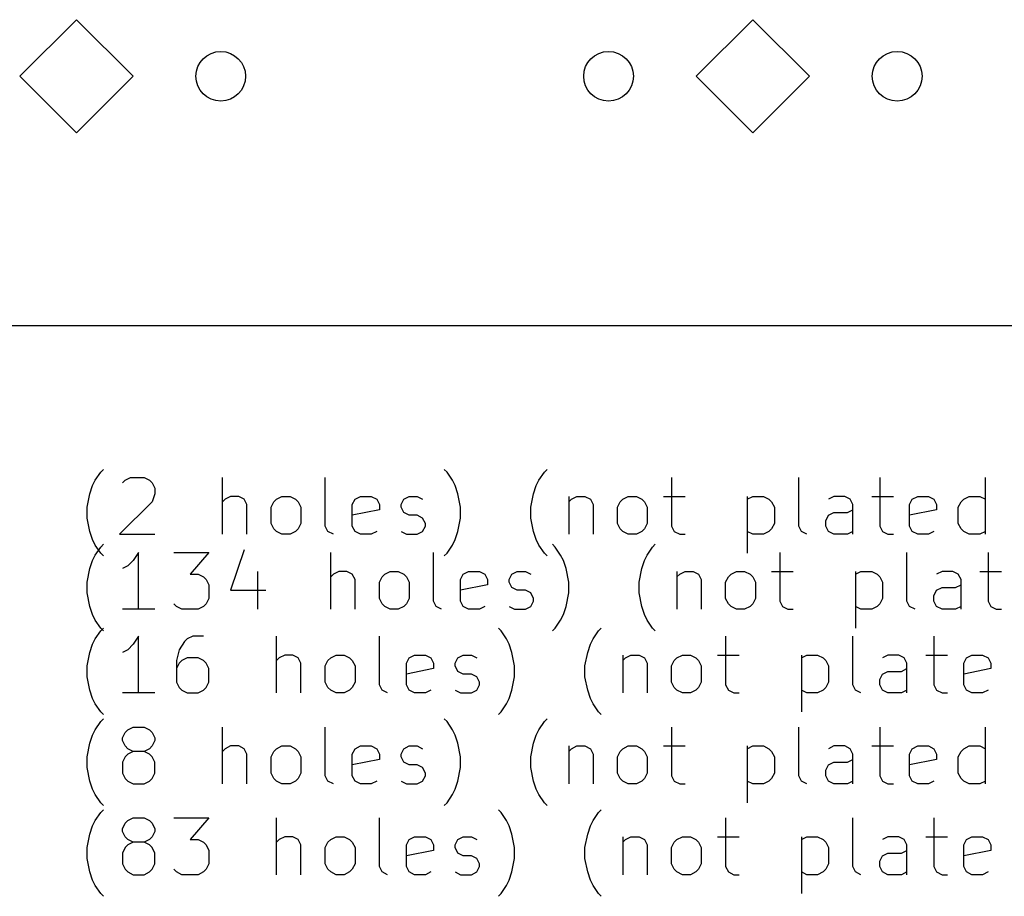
# Model space of a CAD drawing. Extents: x 75 to 360, y -180 to -33.
# Tile 2 of 6: x 110 to 144, y -180 to -149. Entities that reach past the tile are written whole.
import ezdxf

# ---------------------------------------------------------------- set-up
doc = ezdxf.new("R2010")
doc.units = 0
doc.layers.add('BLACK', color=7, linetype='CONTINUOUS')

msp = doc.modelspace()

# ---------------------------------------------------------------- linework, layer by layer
at = {"layer": 'BLACK', "linetype": 'CONTINUOUS'}
for p, q in [((111.719, -148.731), (109.725, -150.725)), ((113.713, -150.725), (111.719, -148.731)), ((135.531, -148.731), (133.537, -150.725)), ((137.525, -150.725), (135.531, -148.731)), ((109.725, -150.725), (111.719, -152.719)), ((111.719, -152.719), (113.713, -150.725)), ((133.537, -150.725), (135.531, -152.719)), ((135.531, -152.719), (137.525, -150.725)), ((82, -159.5), (355, -159.5)), ((112.574, -164.664), (112.669, -164.569)), ((124.764, -164.664), (124.669, -164.569)), ((128.193, -164.664), (128.288, -164.569)), ((112.288, -165.14), (112.383, -164.95)), ((112.383, -164.95), (112.574, -164.664)), ((113.336, -165.045), (113.431, -164.95)), ((113.431, -164.95), (113.621, -164.855)), ((113.621, -164.855), (114.098, -164.855)), ((114.098, -164.855), (114.288, -164.95)), ((114.288, -164.95), (114.383, -165.045)), ((116.86, -166.855), (116.86, -164.855)), ((120.479, -166.569), (120.479, -164.855)), ((124.955, -164.95), (124.764, -164.664)), ((125.05, -165.14), (124.955, -164.95)), ((127.907, -165.14), (128.002, -164.95)), ((128.002, -164.95), (128.193, -164.664)), ((132.669, -164.855), (132.669, -166.569)), ((137.145, -166.569), (137.145, -164.855)), ((140.002, -164.855), (140.002, -166.569)), ((143.717, -166.855), (143.717, -164.855)), ((112.193, -165.426), (112.288, -165.14)), ((114.383, -165.045), (114.479, -165.236)), ((114.479, -165.236), (114.479, -165.426)), ((125.145, -165.426), (125.05, -165.14)), ((127.812, -165.426), (127.907, -165.14)), ((112.098, -165.902), (112.193, -165.426)), ((114.479, -165.426), (114.383, -165.712)), ((116.955, -165.617), (116.86, -165.712)), ((117.145, -165.521), (116.955, -165.617)), ((117.431, -165.521), (117.145, -165.521)), ((117.621, -165.617), (117.431, -165.521)), ((117.717, -165.807), (117.621, -165.617)), ((118.669, -165.712), (118.764, -165.617)), ((118.764, -165.617), (118.955, -165.521)), ((118.955, -165.521), (119.24, -165.521)), ((119.24, -165.521), (119.431, -165.617)), ((119.431, -165.617), (119.526, -165.712)), ((121.431, -165.807), (121.526, -165.617)), ((121.526, -165.617), (121.717, -165.521)), ((121.717, -165.521), (122.098, -165.521)), ((122.098, -165.521), (122.288, -165.617)), ((122.288, -165.617), (122.383, -165.807)), ((123.145, -165.807), (123.24, -165.617)), ((123.24, -165.617), (123.431, -165.521)), ((123.431, -165.521), (123.717, -165.521)), ((123.717, -165.521), (123.907, -165.617)), ((125.24, -165.902), (125.145, -165.426)), ((127.717, -165.902), (127.812, -165.426)), ((129.05, -165.521), (129.05, -166.855)), ((129.05, -165.712), (129.145, -165.617)), ((129.145, -165.617), (129.336, -165.521)), ((129.336, -165.521), (129.621, -165.521)), ((129.621, -165.521), (129.812, -165.617)), ((129.812, -165.617), (129.907, -165.807)), ((130.86, -165.712), (130.955, -165.617)), ((130.955, -165.617), (131.145, -165.521)), ((131.145, -165.521), (131.431, -165.521)), ((131.431, -165.521), (131.621, -165.617)), ((131.621, -165.617), (131.717, -165.712)), ((132.383, -165.521), (133.145, -165.521)), ((135.336, -165.521), (135.336, -167.521)), ((135.336, -165.617), (135.526, -165.521)), ((135.526, -165.521), (135.907, -165.521)), ((135.907, -165.521), (136.098, -165.617)), ((136.098, -165.617), (136.193, -165.712)), ((138.383, -165.521), (138.193, -165.617)), ((138.764, -165.521), (138.383, -165.521)), ((138.955, -165.617), (138.764, -165.521)), ((139.05, -165.807), (138.955, -165.617)), ((139.717, -165.521), (140.479, -165.521)), ((141.05, -165.807), (141.145, -165.617)), ((141.145, -165.617), (141.336, -165.521)), ((141.336, -165.521), (141.717, -165.521)), ((141.717, -165.521), (141.907, -165.617)), ((141.907, -165.617), (142.002, -165.807)), ((142.86, -165.712), (142.955, -165.617)), ((142.955, -165.617), (143.145, -165.521)), ((143.145, -165.521), (143.526, -165.521)), ((143.526, -165.521), (143.717, -165.617)), ((112.098, -166.283), (112.098, -165.902)), ((114.383, -165.712), (113.24, -166.855)), ((117.717, -166.855), (117.717, -165.807)), ((118.574, -165.902), (118.669, -165.712)), ((118.574, -166.474), (118.574, -165.902)), ((119.526, -165.712), (119.621, -165.902)), ((119.621, -165.902), (119.621, -166.474)), ((121.431, -166.569), (121.431, -165.807)), ((122.383, -165.998), (121.431, -166.188)), ((122.383, -165.807), (122.383, -165.998)), ((123.145, -165.902), (123.145, -165.807)), ((123.24, -166.093), (123.145, -165.902)), ((125.24, -166.283), (125.24, -165.902)), ((127.717, -166.283), (127.717, -165.902)), ((129.907, -165.807), (129.907, -166.855)), ((130.764, -165.902), (130.86, -165.712)), ((130.764, -166.474), (130.764, -165.902)), ((131.717, -165.712), (131.812, -165.902)), ((131.812, -165.902), (131.812, -166.474)), ((136.193, -165.712), (136.288, -165.902)), ((136.288, -165.902), (136.288, -166.474)), ((138.86, -166.093), (139.05, -165.998)), ((139.05, -166.855), (139.05, -165.807)), ((141.05, -166.569), (141.05, -165.807)), ((142.002, -165.998), (141.05, -166.188)), ((142.002, -165.807), (142.002, -165.998)), ((142.764, -165.902), (142.86, -165.712)), ((142.764, -166.474), (142.764, -165.902)), ((112.193, -166.76), (112.098, -166.283)), ((123.431, -166.188), (123.24, -166.093)), ((123.717, -166.188), (123.431, -166.188)), ((123.907, -166.283), (123.717, -166.188)), ((124.002, -166.474), (123.907, -166.283)), ((125.145, -166.76), (125.24, -166.283)), ((127.812, -166.76), (127.717, -166.283)), ((138.098, -166.379), (138.193, -166.188)), ((138.098, -166.569), (138.098, -166.379)), ((138.193, -166.188), (138.383, -166.093)), ((138.383, -166.093), (138.86, -166.093)), ((118.669, -166.664), (118.574, -166.474)), ((118.764, -166.76), (118.669, -166.664)), ((119.526, -166.664), (119.431, -166.76)), ((119.621, -166.474), (119.526, -166.664)), ((120.574, -166.76), (120.479, -166.569)), ((121.526, -166.76), (121.431, -166.569)), ((123.907, -166.76), (124.002, -166.569)), ((124.002, -166.569), (124.002, -166.474)), ((130.86, -166.664), (130.764, -166.474)), ((130.955, -166.76), (130.86, -166.664)), ((131.717, -166.664), (131.621, -166.76)), ((131.812, -166.474), (131.717, -166.664)), ((132.669, -166.569), (132.764, -166.76)), ((136.193, -166.664), (136.098, -166.76)), ((136.288, -166.474), (136.193, -166.664)), ((137.24, -166.76), (137.145, -166.569)), ((138.193, -166.76), (138.098, -166.569)), ((140.002, -166.569), (140.098, -166.76)), ((141.145, -166.76), (141.05, -166.569)), ((142.86, -166.664), (142.764, -166.474)), ((142.955, -166.76), (142.86, -166.664)), ((112.288, -167.045), (112.193, -166.76)), ((112.383, -167.236), (112.288, -167.045)), ((113.24, -166.855), (114.479, -166.855)), ((118.955, -166.855), (118.764, -166.76)), ((119.24, -166.855), (118.955, -166.855)), ((119.431, -166.76), (119.24, -166.855)), ((120.764, -166.855), (120.574, -166.76)), ((121.717, -166.855), (121.526, -166.76)), ((122.098, -166.855), (121.717, -166.855)), ((122.288, -166.76), (122.098, -166.855)), ((123.145, -166.76), (123.336, -166.855)), ((123.336, -166.855), (123.717, -166.855)), ((123.717, -166.855), (123.907, -166.76)), ((124.955, -167.236), (125.05, -167.045)), ((125.05, -167.045), (125.145, -166.76)), ((127.907, -167.045), (127.812, -166.76)), ((128.002, -167.236), (127.907, -167.045)), ((131.145, -166.855), (130.955, -166.76)), ((131.431, -166.855), (131.145, -166.855)), ((131.621, -166.76), (131.431, -166.855)), ((132.764, -166.76), (132.955, -166.855)), ((132.955, -166.855), (133.145, -166.855)), ((135.526, -166.855), (135.336, -166.76)), ((135.907, -166.855), (135.526, -166.855)), ((136.098, -166.76), (135.907, -166.855)), ((137.431, -166.855), (137.24, -166.76)), ((138.383, -166.855), (138.193, -166.76)), ((138.86, -166.855), (138.383, -166.855)), ((139.05, -166.76), (138.86, -166.855)), ((140.098, -166.76), (140.288, -166.855)), ((140.288, -166.855), (140.479, -166.855)), ((141.336, -166.855), (141.145, -166.76)), ((141.717, -166.855), (141.336, -166.855)), ((141.907, -166.76), (141.717, -166.855)), ((143.145, -166.855), (142.955, -166.76)), ((143.526, -166.855), (143.145, -166.855)), ((143.717, -166.76), (143.526, -166.855)), ((112.574, -167.521), (112.383, -167.236)), ((112.383, -167.59), (112.574, -167.304)), ((112.574, -167.304), (112.669, -167.209)), ((117.621, -167.4), (117.145, -168.828)), ((124.764, -167.521), (124.955, -167.236)), ((128.193, -167.521), (128.002, -167.236)), ((128.574, -167.304), (128.479, -167.209)), ((128.764, -167.59), (128.574, -167.304)), ((131.812, -167.59), (132.002, -167.304)), ((132.002, -167.304), (132.098, -167.209)), ((112.288, -167.78), (112.383, -167.59)), ((112.669, -167.617), (112.574, -167.521)), ((113.907, -167.495), (113.717, -167.78)), ((113.907, -169.495), (113.907, -167.495)), ((115.145, -167.495), (116.383, -167.495)), ((116.383, -167.495), (115.717, -168.257)), ((120.669, -169.495), (120.669, -167.495)), ((124.288, -169.209), (124.288, -167.495)), ((124.669, -167.617), (124.764, -167.521)), ((128.288, -167.617), (128.193, -167.521)), ((128.86, -167.78), (128.764, -167.59)), ((131.717, -167.78), (131.812, -167.59)), ((136.479, -167.495), (136.479, -169.209)), ((140.955, -169.209), (140.955, -167.495)), ((143.812, -167.495), (143.812, -169.209)), ((112.098, -168.542), (112.193, -168.066)), ((112.193, -168.066), (112.288, -167.78)), ((113.526, -167.971), (113.336, -168.066)), ((113.717, -167.78), (113.526, -167.971)), ((128.955, -168.066), (128.86, -167.78)), ((129.05, -168.542), (128.955, -168.066)), ((131.526, -168.542), (131.621, -168.066)), ((131.621, -168.066), (131.717, -167.78)), ((115.717, -168.257), (116.002, -168.257)), ((116.002, -168.257), (116.193, -168.352)), ((116.193, -168.352), (116.288, -168.447)), ((116.288, -168.447), (116.383, -168.638)), ((118.098, -168.161), (118.098, -169.495)), ((120.764, -168.257), (120.669, -168.352)), ((120.955, -168.161), (120.764, -168.257)), ((121.24, -168.161), (120.955, -168.161)), ((121.431, -168.257), (121.24, -168.161)), ((121.526, -168.447), (121.431, -168.257)), ((121.526, -169.495), (121.526, -168.447)), ((122.383, -168.542), (122.479, -168.352)), ((122.479, -168.352), (122.574, -168.257)), ((122.574, -168.257), (122.764, -168.161)), ((122.764, -168.161), (123.05, -168.161)), ((123.05, -168.161), (123.24, -168.257)), ((123.24, -168.257), (123.336, -168.352)), ((123.336, -168.352), (123.431, -168.542)), ((125.24, -168.447), (125.336, -168.257)), ((125.24, -169.209), (125.24, -168.447)), ((125.336, -168.257), (125.526, -168.161)), ((125.526, -168.161), (125.907, -168.161)), ((125.907, -168.161), (126.098, -168.257)), ((126.098, -168.257), (126.193, -168.447)), ((126.193, -168.447), (126.193, -168.638)), ((126.955, -168.447), (127.05, -168.257)), ((126.955, -168.542), (126.955, -168.447)), ((127.05, -168.257), (127.24, -168.161)), ((127.24, -168.161), (127.526, -168.161)), ((127.526, -168.161), (127.717, -168.257)), ((132.86, -168.161), (132.86, -169.495)), ((132.86, -168.352), (132.955, -168.257)), ((132.955, -168.257), (133.145, -168.161)), ((133.145, -168.161), (133.431, -168.161)), ((133.431, -168.161), (133.621, -168.257)), ((133.621, -168.257), (133.717, -168.447)), ((133.717, -168.447), (133.717, -169.495)), ((134.574, -168.542), (134.669, -168.352)), ((134.669, -168.352), (134.764, -168.257)), ((134.764, -168.257), (134.955, -168.161)), ((134.955, -168.161), (135.24, -168.161)), ((135.24, -168.161), (135.431, -168.257)), ((135.431, -168.257), (135.526, -168.352)), ((135.526, -168.352), (135.621, -168.542)), ((136.193, -168.161), (136.955, -168.161)), ((139.145, -168.161), (139.145, -170.161)), ((139.145, -168.257), (139.336, -168.161)), ((139.336, -168.161), (139.717, -168.161)), ((139.717, -168.161), (139.907, -168.257)), ((139.907, -168.257), (140.002, -168.352)), ((140.002, -168.352), (140.098, -168.542)), ((142.193, -168.161), (142.002, -168.257)), ((142.574, -168.161), (142.193, -168.161)), ((142.764, -168.257), (142.574, -168.161)), ((142.86, -168.447), (142.764, -168.257)), ((142.86, -169.495), (142.86, -168.447)), ((143.526, -168.161), (144.288, -168.161)), ((112.098, -168.923), (112.098, -168.542)), ((116.383, -168.638), (116.383, -169.114)), ((122.383, -169.114), (122.383, -168.542)), ((123.431, -168.542), (123.431, -169.114)), ((126.193, -168.638), (125.24, -168.828)), ((127.05, -168.733), (126.955, -168.542)), ((127.24, -168.828), (127.05, -168.733)), ((129.05, -168.923), (129.05, -168.542)), ((131.526, -168.923), (131.526, -168.542)), ((134.574, -169.114), (134.574, -168.542)), ((135.621, -168.542), (135.621, -169.114)), ((140.098, -168.542), (140.098, -169.114)), ((142.002, -168.828), (142.193, -168.733)), ((142.193, -168.733), (142.669, -168.733)), ((142.669, -168.733), (142.86, -168.638)), ((112.193, -169.4), (112.098, -168.923)), ((116.383, -169.114), (116.288, -169.304)), ((117.145, -168.828), (118.383, -168.828)), ((122.479, -169.304), (122.383, -169.114)), ((123.431, -169.114), (123.336, -169.304)), ((127.526, -168.828), (127.24, -168.828)), ((127.717, -168.923), (127.526, -168.828)), ((127.812, -169.114), (127.717, -168.923)), ((127.812, -169.209), (127.812, -169.114)), ((128.955, -169.4), (129.05, -168.923)), ((131.621, -169.4), (131.526, -168.923)), ((134.669, -169.304), (134.574, -169.114)), ((135.621, -169.114), (135.526, -169.304)), ((140.098, -169.114), (140.002, -169.304)), ((141.907, -169.019), (142.002, -168.828)), ((141.907, -169.209), (141.907, -169.019)), ((112.288, -169.685), (112.193, -169.4)), ((114.479, -169.495), (113.336, -169.495)), ((115.24, -169.4), (115.145, -169.304)), ((115.431, -169.495), (115.24, -169.4)), ((116.002, -169.495), (115.431, -169.495)), ((116.193, -169.4), (116.002, -169.495)), ((116.288, -169.304), (116.193, -169.4)), ((122.574, -169.4), (122.479, -169.304)), ((122.764, -169.495), (122.574, -169.4)), ((123.05, -169.495), (122.764, -169.495)), ((123.24, -169.4), (123.05, -169.495)), ((123.336, -169.304), (123.24, -169.4)), ((124.383, -169.4), (124.288, -169.209)), ((124.574, -169.495), (124.383, -169.4)), ((125.336, -169.4), (125.24, -169.209)), ((125.526, -169.495), (125.336, -169.4)), ((125.907, -169.495), (125.526, -169.495)), ((126.098, -169.4), (125.907, -169.495)), ((126.955, -169.4), (127.145, -169.495)), ((127.145, -169.495), (127.526, -169.495)), ((127.526, -169.495), (127.717, -169.4)), ((127.717, -169.4), (127.812, -169.209)), ((128.86, -169.685), (128.955, -169.4)), ((131.717, -169.685), (131.621, -169.4)), ((134.764, -169.4), (134.669, -169.304)), ((134.955, -169.495), (134.764, -169.4)), ((135.24, -169.495), (134.955, -169.495)), ((135.431, -169.4), (135.24, -169.495)), ((135.526, -169.304), (135.431, -169.4)), ((136.479, -169.209), (136.574, -169.4)), ((136.574, -169.4), (136.764, -169.495)), ((136.764, -169.495), (136.955, -169.495)), ((139.336, -169.495), (139.145, -169.4)), ((139.717, -169.495), (139.336, -169.495)), ((139.907, -169.4), (139.717, -169.495)), ((140.002, -169.304), (139.907, -169.4)), ((141.05, -169.4), (140.955, -169.209)), ((141.24, -169.495), (141.05, -169.4)), ((142.002, -169.4), (141.907, -169.209)), ((142.193, -169.495), (142.002, -169.4)), ((142.669, -169.495), (142.193, -169.495)), ((142.86, -169.4), (142.669, -169.495)), ((143.812, -169.209), (143.907, -169.4)), ((143.907, -169.4), (144.098, -169.495)), ((144.098, -169.495), (144.288, -169.495)), ((112.383, -169.876), (112.288, -169.685)), ((128.764, -169.876), (128.86, -169.685)), ((131.812, -169.876), (131.717, -169.685)), ((112.574, -170.161), (112.383, -169.876)), ((112.574, -170.254), (112.669, -170.159)), ((112.669, -170.257), (112.574, -170.161)), ((126.669, -170.254), (126.574, -170.159)), ((128.479, -170.257), (128.574, -170.161)), ((128.574, -170.161), (128.764, -169.876)), ((130.098, -170.254), (130.193, -170.159)), ((132.002, -170.161), (131.812, -169.876)), ((132.098, -170.257), (132.002, -170.161)), ((112.383, -170.54), (112.574, -170.254)), ((113.907, -170.445), (113.717, -170.73)), ((113.907, -172.445), (113.907, -170.445)), ((115.812, -170.445), (115.621, -170.54)), ((116.193, -170.445), (115.812, -170.445)), ((118.764, -172.445), (118.764, -170.445)), ((122.383, -172.159), (122.383, -170.445)), ((126.86, -170.54), (126.669, -170.254)), ((129.907, -170.54), (130.098, -170.254)), ((134.574, -170.445), (134.574, -172.159)), ((139.05, -172.159), (139.05, -170.445)), ((141.907, -170.445), (141.907, -172.159)), ((112.193, -171.016), (112.288, -170.73)), ((112.288, -170.73), (112.383, -170.54)), ((113.717, -170.73), (113.526, -170.921)), ((115.526, -170.635), (115.336, -170.921)), ((115.621, -170.54), (115.526, -170.635)), ((126.955, -170.73), (126.86, -170.54)), ((127.05, -171.016), (126.955, -170.73)), ((129.717, -171.016), (129.812, -170.73)), ((129.812, -170.73), (129.907, -170.54)), ((112.098, -171.492), (112.193, -171.016)), ((113.526, -170.921), (113.336, -171.016)), ((115.336, -170.921), (115.24, -171.302)), ((115.621, -171.207), (115.431, -171.302)), ((116.002, -171.207), (115.621, -171.207)), ((116.193, -171.302), (116.002, -171.207)), ((118.86, -171.207), (118.764, -171.302)), ((119.05, -171.111), (118.86, -171.207)), ((119.336, -171.111), (119.05, -171.111)), ((119.526, -171.207), (119.336, -171.111)), ((119.621, -171.397), (119.526, -171.207)), ((120.574, -171.302), (120.669, -171.207)), ((120.669, -171.207), (120.86, -171.111)), ((120.86, -171.111), (121.145, -171.111)), ((121.145, -171.111), (121.336, -171.207)), ((121.336, -171.207), (121.431, -171.302)), ((123.336, -171.397), (123.431, -171.207)), ((123.431, -171.207), (123.621, -171.111)), ((123.621, -171.111), (124.002, -171.111)), ((124.002, -171.111), (124.193, -171.207)), ((124.193, -171.207), (124.288, -171.397)), ((125.05, -171.397), (125.145, -171.207)), ((125.145, -171.207), (125.336, -171.111)), ((125.336, -171.111), (125.621, -171.111)), ((125.621, -171.111), (125.812, -171.207)), ((127.145, -171.492), (127.05, -171.016)), ((129.621, -171.492), (129.717, -171.016)), ((130.955, -171.111), (130.955, -172.445)), ((130.955, -171.302), (131.05, -171.207)), ((131.05, -171.207), (131.24, -171.111)), ((131.24, -171.111), (131.526, -171.111)), ((131.526, -171.111), (131.717, -171.207)), ((131.717, -171.207), (131.812, -171.397)), ((132.764, -171.302), (132.86, -171.207)), ((132.86, -171.207), (133.05, -171.111)), ((133.05, -171.111), (133.336, -171.111)), ((133.336, -171.111), (133.526, -171.207)), ((133.526, -171.207), (133.621, -171.302)), ((134.288, -171.111), (135.05, -171.111)), ((137.24, -171.111), (137.24, -173.111)), ((137.24, -171.207), (137.431, -171.111)), ((137.431, -171.111), (137.812, -171.111)), ((137.812, -171.111), (138.002, -171.207)), ((138.002, -171.207), (138.098, -171.302)), ((140.288, -171.111), (140.098, -171.207)), ((140.669, -171.111), (140.288, -171.111)), ((140.86, -171.207), (140.669, -171.111)), ((140.955, -171.397), (140.86, -171.207)), ((141.621, -171.111), (142.383, -171.111)), ((142.955, -171.397), (143.05, -171.207)), ((143.05, -171.207), (143.24, -171.111)), ((143.24, -171.111), (143.621, -171.111)), ((143.621, -171.111), (143.812, -171.207)), ((143.812, -171.207), (143.907, -171.397)), ((112.098, -171.873), (112.098, -171.492)), ((115.24, -171.302), (115.24, -172.064)), ((115.336, -171.397), (115.24, -171.588)), ((115.431, -171.302), (115.336, -171.397)), ((116.288, -171.397), (116.193, -171.302)), ((116.383, -171.588), (116.288, -171.397)), ((119.621, -172.445), (119.621, -171.397)), ((120.479, -171.492), (120.574, -171.302)), ((120.479, -172.064), (120.479, -171.492)), ((121.431, -171.302), (121.526, -171.492)), ((121.526, -171.492), (121.526, -172.064)), ((123.336, -172.159), (123.336, -171.397)), ((124.288, -171.397), (124.288, -171.588)), ((125.05, -171.492), (125.05, -171.397)), ((125.145, -171.683), (125.05, -171.492)), ((127.145, -171.873), (127.145, -171.492)), ((129.621, -171.873), (129.621, -171.492)), ((131.812, -171.397), (131.812, -172.445)), ((132.669, -171.492), (132.764, -171.302)), ((132.669, -172.064), (132.669, -171.492)), ((133.621, -171.302), (133.717, -171.492)), ((133.717, -171.492), (133.717, -172.064)), ((138.098, -171.302), (138.193, -171.492)), ((138.193, -171.492), (138.193, -172.064)), ((140.955, -172.445), (140.955, -171.397)), ((142.955, -172.159), (142.955, -171.397)), ((143.907, -171.397), (143.907, -171.588)), ((112.193, -172.35), (112.098, -171.873)), ((116.383, -172.064), (116.383, -171.588)), ((124.288, -171.588), (123.336, -171.778)), ((125.336, -171.778), (125.145, -171.683)), ((125.621, -171.778), (125.336, -171.778)), ((125.812, -171.873), (125.621, -171.778)), ((125.907, -172.064), (125.812, -171.873)), ((127.05, -172.35), (127.145, -171.873)), ((129.717, -172.35), (129.621, -171.873)), ((140.002, -171.969), (140.098, -171.778)), ((140.098, -171.778), (140.288, -171.683)), ((140.288, -171.683), (140.764, -171.683)), ((140.764, -171.683), (140.955, -171.588)), ((143.907, -171.588), (142.955, -171.778)), ((115.24, -172.064), (115.336, -172.254)), ((115.336, -172.254), (115.431, -172.35)), ((116.193, -172.35), (116.288, -172.254)), ((116.288, -172.254), (116.383, -172.064)), ((120.574, -172.254), (120.479, -172.064)), ((120.669, -172.35), (120.574, -172.254)), ((121.431, -172.254), (121.336, -172.35)), ((121.526, -172.064), (121.431, -172.254)), ((122.479, -172.35), (122.383, -172.159)), ((123.431, -172.35), (123.336, -172.159)), ((125.812, -172.35), (125.907, -172.159)), ((125.907, -172.159), (125.907, -172.064)), ((132.764, -172.254), (132.669, -172.064)), ((132.86, -172.35), (132.764, -172.254)), ((133.621, -172.254), (133.526, -172.35)), ((133.717, -172.064), (133.621, -172.254)), ((134.574, -172.159), (134.669, -172.35)), ((138.098, -172.254), (138.002, -172.35)), ((138.193, -172.064), (138.098, -172.254)), ((139.145, -172.35), (139.05, -172.159)), ((140.002, -172.159), (140.002, -171.969)), ((140.098, -172.35), (140.002, -172.159)), ((141.907, -172.159), (142.002, -172.35)), ((143.05, -172.35), (142.955, -172.159)), ((112.288, -172.635), (112.193, -172.35)), ((114.479, -172.445), (113.336, -172.445)), ((115.431, -172.35), (115.621, -172.445)), ((115.621, -172.445), (116.002, -172.445)), ((116.002, -172.445), (116.193, -172.35)), ((120.86, -172.445), (120.669, -172.35)), ((121.145, -172.445), (120.86, -172.445)), ((121.336, -172.35), (121.145, -172.445)), ((122.669, -172.445), (122.479, -172.35)), ((123.621, -172.445), (123.431, -172.35)), ((124.002, -172.445), (123.621, -172.445)), ((124.193, -172.35), (124.002, -172.445)), ((125.05, -172.35), (125.24, -172.445)), ((125.24, -172.445), (125.621, -172.445)), ((125.621, -172.445), (125.812, -172.35)), ((126.955, -172.635), (127.05, -172.35)), ((129.812, -172.635), (129.717, -172.35)), ((133.05, -172.445), (132.86, -172.35)), ((133.336, -172.445), (133.05, -172.445)), ((133.526, -172.35), (133.336, -172.445)), ((134.669, -172.35), (134.86, -172.445)), ((134.86, -172.445), (135.05, -172.445)), ((137.431, -172.445), (137.24, -172.35)), ((137.812, -172.445), (137.431, -172.445)), ((138.002, -172.35), (137.812, -172.445)), ((139.336, -172.445), (139.145, -172.35)), ((140.288, -172.445), (140.098, -172.35)), ((140.764, -172.445), (140.288, -172.445)), ((140.955, -172.35), (140.764, -172.445)), ((142.002, -172.35), (142.193, -172.445)), ((142.193, -172.445), (142.383, -172.445)), ((143.24, -172.445), (143.05, -172.35)), ((143.621, -172.445), (143.24, -172.445)), ((143.812, -172.35), (143.621, -172.445)), ((112.383, -172.826), (112.288, -172.635)), ((112.574, -173.111), (112.383, -172.826)), ((126.669, -173.111), (126.86, -172.826)), ((126.86, -172.826), (126.955, -172.635)), ((129.907, -172.826), (129.812, -172.635)), ((130.098, -173.111), (129.907, -172.826)), ((112.669, -173.207), (112.574, -173.111)), ((126.574, -173.207), (126.669, -173.111)), ((130.193, -173.207), (130.098, -173.111)), ((112.383, -173.74), (112.574, -173.454)), ((112.574, -173.454), (112.669, -173.359)), ((113.526, -173.74), (113.717, -173.645)), ((113.717, -173.645), (114.098, -173.645)), ((114.098, -173.645), (114.288, -173.74)), ((116.86, -175.645), (116.86, -173.645)), ((120.479, -175.359), (120.479, -173.645)), ((124.764, -173.454), (124.669, -173.359)), ((124.955, -173.74), (124.764, -173.454)), ((128.002, -173.74), (128.193, -173.454)), ((128.193, -173.454), (128.288, -173.359)), ((132.669, -173.645), (132.669, -175.359)), ((137.145, -175.359), (137.145, -173.645)), ((140.002, -173.645), (140.002, -175.359)), ((143.717, -175.645), (143.717, -173.645)), ((112.193, -174.216), (112.288, -173.93)), ((112.288, -173.93), (112.383, -173.74)), ((113.336, -174.026), (113.431, -173.835)), ((113.431, -173.835), (113.526, -173.74)), ((114.288, -173.74), (114.383, -173.835)), ((114.383, -173.835), (114.479, -174.026)), ((125.05, -173.93), (124.955, -173.74)), ((125.145, -174.216), (125.05, -173.93)), ((127.812, -174.216), (127.907, -173.93)), ((127.907, -173.93), (128.002, -173.74)), ((112.098, -174.692), (112.193, -174.216)), ((113.336, -174.121), (113.336, -174.026)), ((113.431, -174.311), (113.336, -174.121)), ((113.526, -174.407), (113.431, -174.311)), ((114.383, -174.311), (114.288, -174.407)), ((114.479, -174.121), (114.383, -174.311)), ((114.479, -174.026), (114.479, -174.121)), ((117.145, -174.311), (116.955, -174.407)), ((117.431, -174.311), (117.145, -174.311)), ((117.621, -174.407), (117.431, -174.311)), ((118.764, -174.407), (118.955, -174.311)), ((118.955, -174.311), (119.24, -174.311)), ((119.24, -174.311), (119.431, -174.407)), ((121.526, -174.407), (121.717, -174.311)), ((121.717, -174.311), (122.098, -174.311)), ((122.098, -174.311), (122.288, -174.407)), ((123.24, -174.407), (123.431, -174.311)), ((123.431, -174.311), (123.717, -174.311)), ((123.717, -174.311), (123.907, -174.407)), ((125.24, -174.692), (125.145, -174.216)), ((127.717, -174.692), (127.812, -174.216)), ((129.05, -174.311), (129.05, -175.645)), ((129.145, -174.407), (129.336, -174.311)), ((129.336, -174.311), (129.621, -174.311)), ((129.621, -174.311), (129.812, -174.407)), ((130.955, -174.407), (131.145, -174.311)), ((131.145, -174.311), (131.431, -174.311)), ((131.431, -174.311), (131.621, -174.407)), ((132.383, -174.311), (133.145, -174.311)), ((135.336, -174.311), (135.336, -176.311)), ((135.336, -174.407), (135.526, -174.311)), ((135.526, -174.311), (135.907, -174.311)), ((135.907, -174.311), (136.098, -174.407)), ((138.383, -174.311), (138.193, -174.407)), ((138.764, -174.311), (138.383, -174.311)), ((138.955, -174.407), (138.764, -174.311)), ((139.717, -174.311), (140.479, -174.311)), ((141.145, -174.407), (141.336, -174.311)), ((141.336, -174.311), (141.717, -174.311)), ((141.717, -174.311), (141.907, -174.407)), ((142.955, -174.407), (143.145, -174.311)), ((143.145, -174.311), (143.526, -174.311)), ((143.526, -174.311), (143.717, -174.407)), ((112.098, -175.073), (112.098, -174.692)), ((113.431, -174.692), (113.336, -174.883)), ((113.526, -174.597), (113.431, -174.692)), ((113.717, -174.502), (113.526, -174.407)), ((113.717, -174.502), (113.526, -174.597)), ((114.098, -174.502), (113.717, -174.502)), ((114.288, -174.407), (114.098, -174.502)), ((114.288, -174.597), (114.098, -174.502)), ((114.383, -174.692), (114.288, -174.597)), ((114.479, -174.883), (114.383, -174.692)), ((116.955, -174.407), (116.86, -174.502)), ((117.717, -174.597), (117.621, -174.407)), ((117.717, -175.645), (117.717, -174.597)), ((118.574, -174.692), (118.669, -174.502)), ((118.574, -175.264), (118.574, -174.692)), ((118.669, -174.502), (118.764, -174.407)), ((119.431, -174.407), (119.526, -174.502)), ((119.526, -174.502), (119.621, -174.692)), ((119.621, -174.692), (119.621, -175.264)), ((121.431, -174.597), (121.526, -174.407)), ((121.431, -175.359), (121.431, -174.597)), ((122.288, -174.407), (122.383, -174.597)), ((122.383, -174.597), (122.383, -174.788)), ((123.145, -174.597), (123.24, -174.407)), ((123.145, -174.692), (123.145, -174.597)), ((123.24, -174.883), (123.145, -174.692)), ((125.24, -175.073), (125.24, -174.692)), ((127.717, -175.073), (127.717, -174.692)), ((129.05, -174.502), (129.145, -174.407)), ((129.812, -174.407), (129.907, -174.597)), ((129.907, -174.597), (129.907, -175.645)), ((130.764, -174.692), (130.86, -174.502)), ((130.764, -175.264), (130.764, -174.692)), ((130.86, -174.502), (130.955, -174.407)), ((131.621, -174.407), (131.717, -174.502)), ((131.717, -174.502), (131.812, -174.692)), ((131.812, -174.692), (131.812, -175.264)), ((136.098, -174.407), (136.193, -174.502)), ((136.193, -174.502), (136.288, -174.692)), ((136.288, -174.692), (136.288, -175.264)), ((139.05, -174.597), (138.955, -174.407)), ((139.05, -175.645), (139.05, -174.597)), ((141.05, -174.597), (141.145, -174.407)), ((141.05, -175.359), (141.05, -174.597)), ((141.907, -174.407), (142.002, -174.597)), ((142.002, -174.597), (142.002, -174.788)), ((142.764, -174.692), (142.86, -174.502)), ((142.764, -175.264), (142.764, -174.692)), ((142.86, -174.502), (142.955, -174.407)), ((113.336, -174.883), (113.336, -175.264)), ((114.479, -175.264), (114.479, -174.883)), ((122.383, -174.788), (121.431, -174.978)), ((123.431, -174.978), (123.24, -174.883)), ((123.717, -174.978), (123.431, -174.978)), ((123.907, -175.073), (123.717, -174.978)), ((138.098, -175.169), (138.193, -174.978)), ((138.193, -174.978), (138.383, -174.883)), ((138.383, -174.883), (138.86, -174.883)), ((138.86, -174.883), (139.05, -174.788)), ((142.002, -174.788), (141.05, -174.978)), ((112.193, -175.55), (112.098, -175.073)), ((113.336, -175.264), (113.431, -175.454)), ((114.383, -175.454), (114.479, -175.264)), ((118.669, -175.454), (118.574, -175.264)), ((119.621, -175.264), (119.526, -175.454)), ((120.574, -175.55), (120.479, -175.359)), ((121.526, -175.55), (121.431, -175.359)), ((124.002, -175.264), (123.907, -175.073)), ((123.907, -175.55), (124.002, -175.359)), ((124.002, -175.359), (124.002, -175.264)), ((125.145, -175.55), (125.24, -175.073)), ((127.812, -175.55), (127.717, -175.073)), ((130.86, -175.454), (130.764, -175.264)), ((131.812, -175.264), (131.717, -175.454)), ((132.669, -175.359), (132.764, -175.55)), ((136.288, -175.264), (136.193, -175.454)), ((137.24, -175.55), (137.145, -175.359)), ((138.098, -175.359), (138.098, -175.169)), ((138.193, -175.55), (138.098, -175.359)), ((140.002, -175.359), (140.098, -175.55)), ((141.145, -175.55), (141.05, -175.359)), ((142.86, -175.454), (142.764, -175.264)), ((112.288, -175.835), (112.193, -175.55)), ((113.431, -175.454), (113.526, -175.55)), ((113.526, -175.55), (113.717, -175.645)), ((113.717, -175.645), (114.098, -175.645)), ((114.098, -175.645), (114.288, -175.55)), ((114.288, -175.55), (114.383, -175.454)), ((118.764, -175.55), (118.669, -175.454)), ((118.955, -175.645), (118.764, -175.55)), ((119.24, -175.645), (118.955, -175.645)), ((119.431, -175.55), (119.24, -175.645)), ((119.526, -175.454), (119.431, -175.55)), ((120.764, -175.645), (120.574, -175.55)), ((121.717, -175.645), (121.526, -175.55)), ((122.098, -175.645), (121.717, -175.645)), ((122.288, -175.55), (122.098, -175.645)), ((123.145, -175.55), (123.336, -175.645)), ((123.336, -175.645), (123.717, -175.645)), ((123.717, -175.645), (123.907, -175.55)), ((125.05, -175.835), (125.145, -175.55)), ((127.907, -175.835), (127.812, -175.55)), ((130.955, -175.55), (130.86, -175.454)), ((131.145, -175.645), (130.955, -175.55)), ((131.431, -175.645), (131.145, -175.645)), ((131.621, -175.55), (131.431, -175.645)), ((131.717, -175.454), (131.621, -175.55)), ((132.764, -175.55), (132.955, -175.645)), ((132.955, -175.645), (133.145, -175.645)), ((135.526, -175.645), (135.336, -175.55)), ((135.907, -175.645), (135.526, -175.645)), ((136.098, -175.55), (135.907, -175.645)), ((136.193, -175.454), (136.098, -175.55)), ((137.431, -175.645), (137.24, -175.55)), ((138.383, -175.645), (138.193, -175.55)), ((138.86, -175.645), (138.383, -175.645)), ((139.05, -175.55), (138.86, -175.645)), ((140.098, -175.55), (140.288, -175.645)), ((140.288, -175.645), (140.479, -175.645)), ((141.336, -175.645), (141.145, -175.55)), ((141.717, -175.645), (141.336, -175.645)), ((141.907, -175.55), (141.717, -175.645)), ((142.955, -175.55), (142.86, -175.454)), ((143.145, -175.645), (142.955, -175.55)), ((143.526, -175.645), (143.145, -175.645)), ((143.717, -175.55), (143.526, -175.645)), ((112.383, -176.026), (112.288, -175.835)), ((112.574, -176.311), (112.383, -176.026)), ((124.764, -176.311), (124.955, -176.026)), ((124.955, -176.026), (125.05, -175.835)), ((128.002, -176.026), (127.907, -175.835)), ((128.193, -176.311), (128.002, -176.026)), ((112.669, -176.407), (112.574, -176.311)), ((124.669, -176.407), (124.764, -176.311)), ((128.288, -176.407), (128.193, -176.311)), ((112.383, -176.94), (112.574, -176.654)), ((112.574, -176.654), (112.669, -176.559)), ((126.669, -176.654), (126.574, -176.559)), ((126.86, -176.94), (126.669, -176.654)), ((129.907, -176.94), (130.098, -176.654)), ((130.098, -176.654), (130.193, -176.559)), ((112.288, -177.13), (112.383, -176.94)), ((113.336, -177.226), (113.431, -177.035)), ((113.431, -177.035), (113.526, -176.94)), ((113.526, -176.94), (113.717, -176.845)), ((113.717, -176.845), (114.098, -176.845)), ((114.098, -176.845), (114.288, -176.94)), ((114.288, -176.94), (114.383, -177.035)), ((114.383, -177.035), (114.479, -177.226)), ((115.145, -176.845), (116.383, -176.845)), ((116.383, -176.845), (115.717, -177.607)), ((118.764, -178.845), (118.764, -176.845)), ((122.383, -178.559), (122.383, -176.845)), ((126.955, -177.13), (126.86, -176.94)), ((129.812, -177.13), (129.907, -176.94)), ((134.574, -176.845), (134.574, -178.559)), ((139.05, -178.559), (139.05, -176.845)), ((141.907, -176.845), (141.907, -178.559)), ((112.098, -177.892), (112.193, -177.416)), ((112.193, -177.416), (112.288, -177.13)), ((113.336, -177.321), (113.336, -177.226)), ((113.431, -177.511), (113.336, -177.321)), ((114.479, -177.321), (114.383, -177.511)), ((114.479, -177.226), (114.479, -177.321)), ((127.05, -177.416), (126.955, -177.13)), ((127.145, -177.892), (127.05, -177.416)), ((129.621, -177.892), (129.717, -177.416)), ((129.717, -177.416), (129.812, -177.13)), ((113.526, -177.607), (113.431, -177.511)), ((113.526, -177.797), (113.431, -177.892)), ((113.717, -177.702), (113.526, -177.607)), ((113.717, -177.702), (113.526, -177.797)), ((114.098, -177.702), (113.717, -177.702)), ((114.288, -177.607), (114.098, -177.702)), ((114.288, -177.797), (114.098, -177.702)), ((114.383, -177.511), (114.288, -177.607)), ((114.383, -177.892), (114.288, -177.797)), ((115.717, -177.607), (116.002, -177.607)), ((116.002, -177.607), (116.193, -177.702)), ((116.193, -177.702), (116.288, -177.797)), ((116.288, -177.797), (116.383, -177.988)), ((118.86, -177.607), (118.764, -177.702)), ((119.05, -177.511), (118.86, -177.607)), ((119.336, -177.511), (119.05, -177.511)), ((119.526, -177.607), (119.336, -177.511)), ((119.621, -177.797), (119.526, -177.607)), ((119.621, -178.845), (119.621, -177.797)), ((120.479, -177.892), (120.574, -177.702)), ((120.574, -177.702), (120.669, -177.607)), ((120.669, -177.607), (120.86, -177.511)), ((120.86, -177.511), (121.145, -177.511)), ((121.145, -177.511), (121.336, -177.607)), ((121.336, -177.607), (121.431, -177.702)), ((121.431, -177.702), (121.526, -177.892)), ((123.336, -177.797), (123.431, -177.607)), ((123.336, -178.559), (123.336, -177.797)), ((123.431, -177.607), (123.621, -177.511)), ((123.621, -177.511), (124.002, -177.511)), ((124.002, -177.511), (124.193, -177.607)), ((124.193, -177.607), (124.288, -177.797)), ((124.288, -177.797), (124.288, -177.988)), ((125.05, -177.797), (125.145, -177.607)), ((125.05, -177.892), (125.05, -177.797)), ((125.145, -177.607), (125.336, -177.511)), ((125.336, -177.511), (125.621, -177.511)), ((125.621, -177.511), (125.812, -177.607)), ((130.955, -177.511), (130.955, -178.845)), ((130.955, -177.702), (131.05, -177.607)), ((131.05, -177.607), (131.24, -177.511)), ((131.24, -177.511), (131.526, -177.511)), ((131.526, -177.511), (131.717, -177.607)), ((131.717, -177.607), (131.812, -177.797)), ((131.812, -177.797), (131.812, -178.845)), ((132.669, -177.892), (132.764, -177.702)), ((132.764, -177.702), (132.86, -177.607)), ((132.86, -177.607), (133.05, -177.511)), ((133.05, -177.511), (133.336, -177.511)), ((133.336, -177.511), (133.526, -177.607)), ((133.526, -177.607), (133.621, -177.702)), ((133.621, -177.702), (133.717, -177.892)), ((134.288, -177.511), (135.05, -177.511)), ((137.24, -177.511), (137.24, -179.511)), ((137.24, -177.607), (137.431, -177.511)), ((137.431, -177.511), (137.812, -177.511)), ((137.812, -177.511), (138.002, -177.607)), ((138.002, -177.607), (138.098, -177.702)), ((138.098, -177.702), (138.193, -177.892)), ((140.288, -177.511), (140.098, -177.607)), ((140.669, -177.511), (140.288, -177.511)), ((140.86, -177.607), (140.669, -177.511)), ((140.955, -177.797), (140.86, -177.607)), ((140.955, -178.845), (140.955, -177.797)), ((141.621, -177.511), (142.383, -177.511)), ((142.955, -177.797), (143.05, -177.607)), ((142.955, -178.559), (142.955, -177.797)), ((143.05, -177.607), (143.24, -177.511)), ((143.24, -177.511), (143.621, -177.511)), ((143.621, -177.511), (143.812, -177.607)), ((143.812, -177.607), (143.907, -177.797)), ((143.907, -177.797), (143.907, -177.988)), ((112.098, -178.273), (112.098, -177.892)), ((113.431, -177.892), (113.336, -178.083)), ((113.336, -178.083), (113.336, -178.464)), ((114.479, -178.083), (114.383, -177.892)), ((114.479, -178.464), (114.479, -178.083)), ((116.383, -177.988), (116.383, -178.464)), ((120.479, -178.464), (120.479, -177.892)), ((121.526, -177.892), (121.526, -178.464)), ((124.288, -177.988), (123.336, -178.178)), ((125.145, -178.083), (125.05, -177.892)), ((125.336, -178.178), (125.145, -178.083)), ((127.145, -178.273), (127.145, -177.892)), ((129.621, -178.273), (129.621, -177.892)), ((132.669, -178.464), (132.669, -177.892)), ((133.717, -177.892), (133.717, -178.464)), ((138.193, -177.892), (138.193, -178.464)), ((140.098, -178.178), (140.288, -178.083)), ((140.288, -178.083), (140.764, -178.083)), ((140.764, -178.083), (140.955, -177.988)), ((143.907, -177.988), (142.955, -178.178)), ((112.193, -178.75), (112.098, -178.273)), ((113.336, -178.464), (113.431, -178.654)), ((114.383, -178.654), (114.479, -178.464)), ((116.383, -178.464), (116.288, -178.654)), ((120.574, -178.654), (120.479, -178.464)), ((121.526, -178.464), (121.431, -178.654)), ((125.621, -178.178), (125.336, -178.178)), ((125.812, -178.273), (125.621, -178.178)), ((125.907, -178.464), (125.812, -178.273)), ((125.907, -178.559), (125.907, -178.464)), ((127.05, -178.75), (127.145, -178.273)), ((129.717, -178.75), (129.621, -178.273)), ((132.764, -178.654), (132.669, -178.464)), ((133.717, -178.464), (133.621, -178.654)), ((138.193, -178.464), (138.098, -178.654)), ((140.002, -178.369), (140.098, -178.178)), ((140.002, -178.559), (140.002, -178.369)), ((112.288, -179.035), (112.193, -178.75)), ((113.431, -178.654), (113.526, -178.75)), ((113.526, -178.75), (113.717, -178.845)), ((113.717, -178.845), (114.098, -178.845)), ((114.098, -178.845), (114.288, -178.75)), ((114.288, -178.75), (114.383, -178.654)), ((115.24, -178.75), (115.145, -178.654)), ((115.431, -178.845), (115.24, -178.75)), ((116.002, -178.845), (115.431, -178.845)), ((116.193, -178.75), (116.002, -178.845)), ((116.288, -178.654), (116.193, -178.75)), ((120.669, -178.75), (120.574, -178.654)), ((120.86, -178.845), (120.669, -178.75)), ((121.145, -178.845), (120.86, -178.845)), ((121.336, -178.75), (121.145, -178.845)), ((121.431, -178.654), (121.336, -178.75)), ((122.479, -178.75), (122.383, -178.559)), ((122.669, -178.845), (122.479, -178.75)), ((123.431, -178.75), (123.336, -178.559)), ((123.621, -178.845), (123.431, -178.75)), ((124.002, -178.845), (123.621, -178.845)), ((124.193, -178.75), (124.002, -178.845)), ((125.05, -178.75), (125.24, -178.845)), ((125.24, -178.845), (125.621, -178.845)), ((125.621, -178.845), (125.812, -178.75)), ((125.812, -178.75), (125.907, -178.559)), ((126.955, -179.035), (127.05, -178.75)), ((129.812, -179.035), (129.717, -178.75)), ((132.86, -178.75), (132.764, -178.654)), ((133.05, -178.845), (132.86, -178.75)), ((133.336, -178.845), (133.05, -178.845)), ((133.526, -178.75), (133.336, -178.845)), ((133.621, -178.654), (133.526, -178.75)), ((134.574, -178.559), (134.669, -178.75)), ((134.669, -178.75), (134.86, -178.845)), ((134.86, -178.845), (135.05, -178.845)), ((137.431, -178.845), (137.24, -178.75)), ((137.812, -178.845), (137.431, -178.845)), ((138.002, -178.75), (137.812, -178.845)), ((138.098, -178.654), (138.002, -178.75)), ((139.145, -178.75), (139.05, -178.559)), ((139.336, -178.845), (139.145, -178.75)), ((140.098, -178.75), (140.002, -178.559)), ((140.288, -178.845), (140.098, -178.75)), ((140.764, -178.845), (140.288, -178.845)), ((140.955, -178.75), (140.764, -178.845)), ((141.907, -178.559), (142.002, -178.75)), ((142.002, -178.75), (142.193, -178.845)), ((142.193, -178.845), (142.383, -178.845)), ((143.05, -178.75), (142.955, -178.559)), ((143.24, -178.845), (143.05, -178.75)), ((143.621, -178.845), (143.24, -178.845)), ((143.812, -178.75), (143.621, -178.845)), ((112.383, -179.226), (112.288, -179.035)), ((126.86, -179.226), (126.955, -179.035)), ((129.907, -179.226), (129.812, -179.035)), ((112.574, -179.511), (112.383, -179.226)), ((112.669, -179.607), (112.574, -179.511)), ((126.574, -179.607), (126.669, -179.511)), ((126.669, -179.511), (126.86, -179.226)), ((130.098, -179.511), (129.907, -179.226)), ((130.193, -179.607), (130.098, -179.511))]:
    msp.add_line(p, q, dxfattribs=at)
at = {"layer": 'BLACK'}
for centre in [(116.799, -150.725), (130.451, -150.725), (140.611, -150.725)]:
    msp.add_circle(centre, 0.875, dxfattribs=at)

doc.saveas('drawing.dxf')
